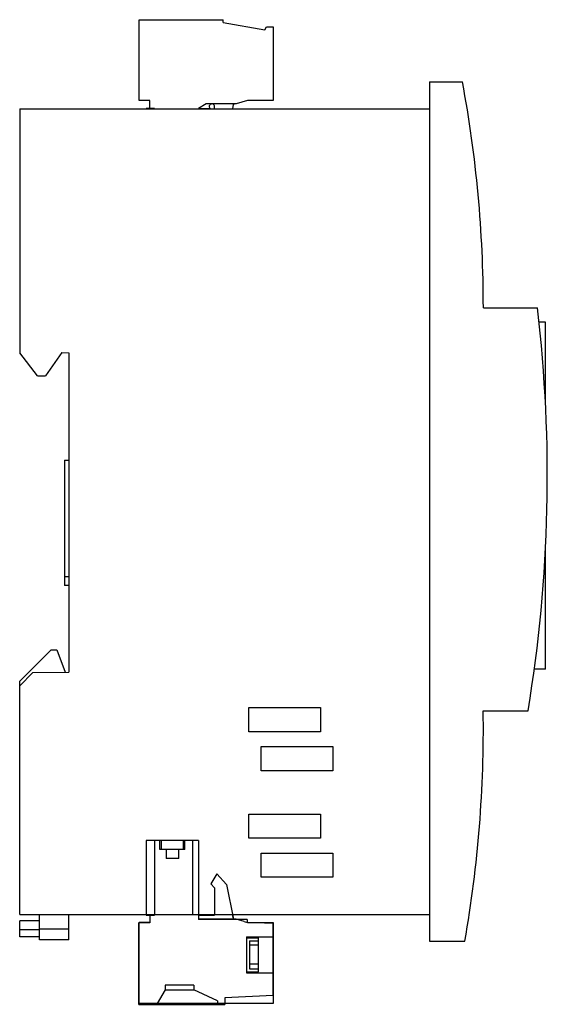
# Model space of a CAD drawing. Header units: millimetres. Extents: x 18 to 77, y 11 to 121.
import ezdxf

# ---------------------------------------------------------------- set-up
doc = ezdxf.new("R2010")
doc.units = ezdxf.units.MM
doc.header["$LTSCALE"] = 8.539639
doc.layers.get('0').update_dxf_attribs({"linetype": 'CONTINUOUS'})
doc.layers.add('INTFCLR_37563', color=7, linetype='CONTINUOUS')

msp = doc.modelspace()

# ---------------------------------------------------------------- linework, layer by layer
at = {"color": 7, "linetype": 'Continuous'}
for p, q in [((31.46, 111.63), (31.46, 120.66)), ((31.46, 120.66), (40.86, 120.66)), ((40.86, 120.36), (40.86, 120.66)), ((40.86, 120.36), (45.51, 119.54)), ((45.51, 119.54), (45.71, 119.88)), ((45.71, 119.88), (46.46, 119.85)), ((46.46, 119.85), (46.46, 111.63)), ((63.92, 113.71), (63.92, 17.71)), ((63.92, 113.71), (67.59, 113.71)), ((32.66, 111.63), (31.46, 111.63)), ((32.66, 110.76), (32.66, 111.63)), ((38.97, 111.26), (38.1, 110.76)), ((42.32, 111.26), (38.97, 111.26)), ((41.99, 111.19), (41.9, 110.71)), ((42.32, 111.26), (41.99, 111.19)), ((43.56, 111.63), (42.32, 111.26)), ((46.46, 111.63), (43.56, 111.63)), ((18.12, 110.71), (18.12, 83.46)), ((18.12, 110.71), (63.92, 110.71)), ((32.27, 110.71), (32.27, 110.76)), ((33.19, 110.76), (32.27, 110.76)), ((33.19, 110.76), (33.19, 110.71)), ((38.1, 110.71), (38.1, 110.76)), ((38.1, 110.76), (39.38, 110.76)), ((39.9, 110.71), (39.9, 110.95)), ((69.93, 88.46), (75.97, 88.46)), ((76.87, 86.86), (76.15, 86.86)), ((76.87, 77.79), (76.87, 86.86)), ((20.12, 80.86), (18.12, 83.46)), ((22.82, 83.47), (21, 80.86)), ((22.82, 83.47), (23.62, 83.46)), ((23.62, 83.46), (23.62, 47.76)), ((20.12, 80.86), (21, 80.86)), ((23.12, 71.46), (23.12, 57.46)), ((23.12, 71.46), (23.62, 71.46)), ((76.87, 48.09), (76.87, 61.49)), ((23.12, 58.46), (23.62, 58.46)), ((23.62, 57.46), (23.12, 57.46)), ((18.12, 46.76), (21.63, 50.26)), ((21.63, 50.26), (22.28, 50.26)), ((22.28, 50.26), (23.19, 47.76)), ((18.12, 46.26), (19.58, 47.73)), ((19.58, 47.73), (23.62, 47.76)), ((76.87, 48.09), (75.62, 48.09)), ((18.12, 20.71), (18.12, 46.76)), ((43.72, 43.81), (51.72, 43.81)), ((43.72, 41.11), (43.72, 43.81)), ((51.72, 43.81), (51.72, 41.11)), ((69.91, 43.46), (74.92, 43.46)), ((51.72, 41.11), (43.72, 41.11)), ((45.12, 39.46), (53.12, 39.46)), ((45.12, 36.76), (45.12, 39.46)), ((53.12, 39.46), (53.12, 36.76)), ((53.12, 36.76), (45.12, 36.76)), ((43.72, 31.91), (51.72, 31.91)), ((43.72, 29.21), (43.72, 31.91)), ((51.72, 31.91), (51.72, 29.21)), ((51.72, 29.21), (43.72, 29.21)), ((45.12, 27.56), (53.12, 27.56)), ((45.12, 24.86), (45.12, 27.56)), ((53.12, 27.56), (53.12, 24.86)), ((53.12, 24.86), (45.12, 24.86)), ((18.12, 20.71), (63.92, 20.71)), ((20.32, 20), (18.12, 20)), ((18.12, 18.21), (18.12, 20)), ((20.32, 17.88), (20.32, 20.71)), ((23.62, 17.88), (23.62, 20.71)), ((32.26, 20.63), (32.26, 20.71)), ((32.26, 20.63), (33.17, 20.63)), ((32.66, 20.63), (32.66, 19.76)), ((33.17, 20.63), (33.17, 20.71)), ((38.09, 20.71), (38.09, 20.13)), ((38.09, 20.63), (39.88, 20.63)), ((43.54, 20.13), (38.09, 20.13)), ((39.88, 20.63), (39.88, 20.71)), ((41.87, 20.71), (42, 20.13)), ((43.54, 20.13), (43.54, 19.84)), ((43.54, 19.84), (46.44, 19.72)), ((18.12, 19.01), (20.32, 19.01)), ((20.32, 19.11), (23.62, 19.11)), ((32.66, 19.76), (31.44, 19.76)), ((31.44, 10.66), (31.44, 19.76)), ((46.44, 11.63), (46.44, 19.72)), ((20.32, 18.21), (18.12, 18.21)), ((23.62, 17.88), (20.32, 17.88)), ((63.92, 17.71), (67.86, 17.71)), ((46.44, 11.63), (41.04, 11.39)), ((41.04, 11.39), (41.04, 10.66)), ((31.44, 10.66), (41.04, 10.66))]:
    msp.add_line(p, q, dxfattribs=at)
for centre, radius, start, end in [((-67.67, 88.46), 137.6, 0, 10.5739), ((39.6, 110.96), 0.3, 357.5, 221.8103), ((-82.92, 69.64), 160, 350.5842, 6.7566), ((-67.67, 41.47), 137.6, 350.0575, 0.8294)]:
    msp.add_arc(centre, radius, start, end, dxfattribs=at)
at = {"layer": 'INTFCLR_37563', "color": 7, "linetype": 'Continuous'}
for p, q in [((38.1, 28.96), (32.27, 28.96)), ((32.27, 28.96), (32.27, 20.66)), ((33.19, 28.96), (33.19, 20.66)), ((33.79, 27.96), (33.79, 28.96)), ((33.98, 27.96), (33.98, 28.96)), ((36.4, 28.96), (36.4, 27.96)), ((36.59, 27.96), (36.59, 28.96)), ((37.42, 28.96), (37.42, 20.66)), ((38.1, 28.96), (38.1, 20.16)), ((36.59, 27.96), (33.79, 27.96)), ((34.49, 27.96), (34.49, 26.96)), ((35.89, 26.96), (35.89, 27.96)), ((35.89, 26.96), (34.49, 26.96)), ((40.16, 25.23), (39.47, 24.14)), ((41.24, 24.06), (40.16, 25.23)), ((39.89, 23.68), (39.47, 24.14)), ((39.89, 23.68), (39.9, 20.66)), ((41.24, 24.06), (42, 20.16)), ((33.19, 20.66), (32.27, 20.66)), ((32.66, 20.66), (32.66, 19.79)), ((39.9, 20.66), (37.42, 20.66)), ((42.32, 20.16), (38.1, 20.16)), ((43.2, 19.9), (42.32, 20.16)), ((43.2, 19.9), (43.56, 19.79)), ((32.66, 19.79), (31.46, 19.79)), ((31.46, 10.76), (31.46, 19.79)), ((43.56, 19.79), (46.46, 19.79)), ((46.46, 19.79), (46.46, 10.76)), ((43.48, 18.19), (46.46, 18.19)), ((43.48, 18.19), (43.48, 14.19)), ((43.48, 18.08), (44.8, 18.08)), ((43.8, 17.76), (44.8, 17.76)), ((43.8, 17.76), (43.8, 14.63)), ((44.8, 14.3), (44.8, 18.08)), ((44.8, 17.26), (43.8, 17.26)), ((43.48, 14.3), (44.8, 14.3)), ((44.8, 15.13), (43.8, 15.13)), ((43.8, 14.63), (44.8, 14.63)), ((43.48, 14.19), (46.46, 14.19)), ((34.36, 12.29), (33.48, 10.76)), ((37.56, 12.8), (34.36, 12.8)), ((34.36, 12.8), (34.36, 12.29)), ((34.36, 12.29), (37.56, 12.29)), ((37.56, 12.8), (37.56, 12.29)), ((40.21, 11.06), (37.56, 12.29)), ((40.21, 11.06), (40.21, 10.76)), ((46.46, 10.76), (31.46, 10.76))]:
    msp.add_line(p, q, dxfattribs=at)

doc.saveas('drawing.dxf')
